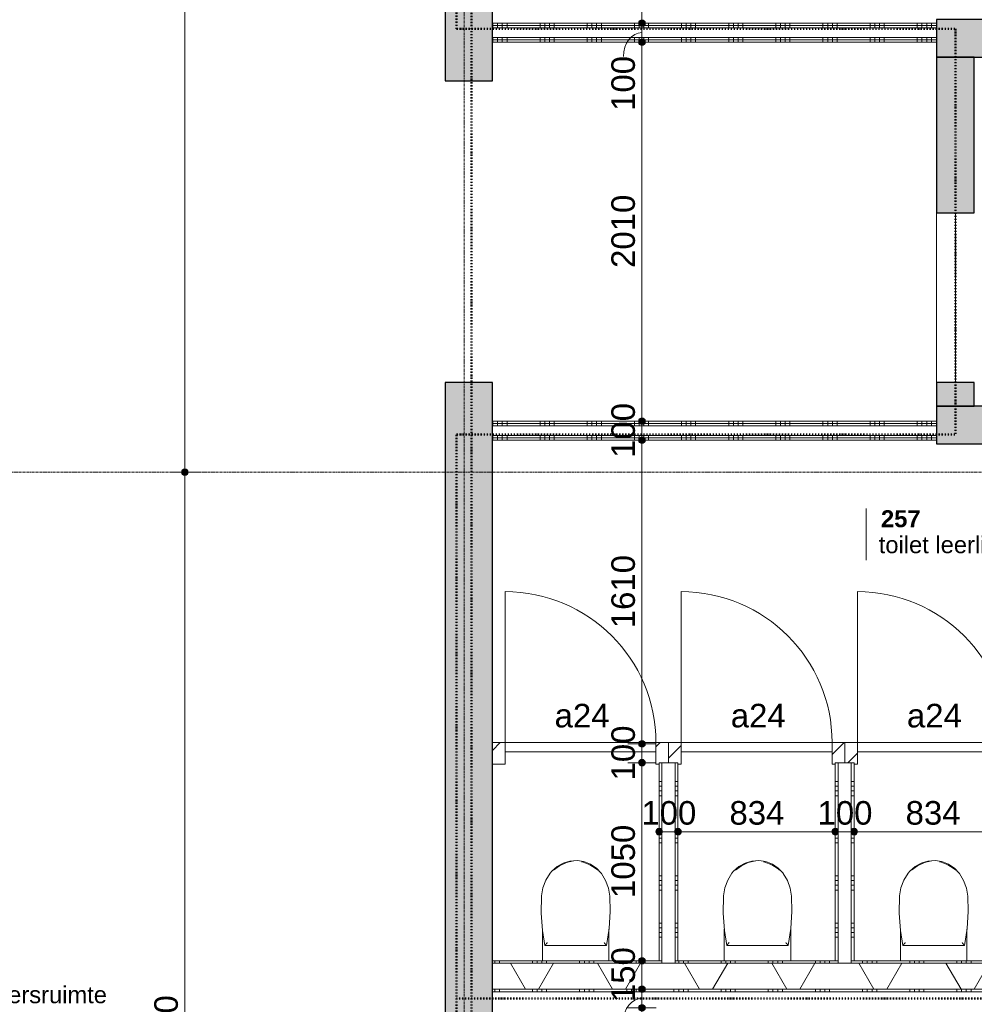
# Model space of a CAD drawing. Header units: millimetres. Extents: x 23523 to 72739, y 19604 to 59318.
# Tile 6 of 44: x 40871 to 45933, y 29579 to 34799. Entities that reach past the tile are written whole.
import ezdxf

# ---------------------------------------------------------------- set-up
doc = ezdxf.new("R2010")
doc.units = ezdxf.units.MM
doc.linetypes.add('Dash dot', pattern=[15.875, 6.35, -4.7625, 0, -4.7625])
doc.linetypes.add('stramien', pattern=[22.225, 12.7, -3.175, 3.175, -3.175])
doc.layers.add('00_Algemeen', color=7, linetype='Continuous', lineweight=9, true_color=0x00a600)
for name, color, linetype, lineweight in [('00_Algemeen-50', 7, 'Continuous', 9), ('22_Metselwerk', 7, 'Continuous', 18), ('30_Kozijnen-ramen-deuren', 7, 'Continuous', 9), ('42_Dekvloeren en vloersystemen', 7, 'Continuous', 9)]:
    doc.layers.add(name, color=color, linetype=linetype, lineweight=lineweight)
doc.styles.add('Arial', font='arial.ttf', dxfattribs={"height": 125})
doc.styles.add('Arial_5', font='arial.ttf', dxfattribs={"height": 90})
doc.styles.add('Arial_B_1', font='arialbd.ttf', dxfattribs={"height": 90})
doc.dimstyles.new('00_AEE_maatvoering_2_5mm', dxfattribs={"dimscale": 304.8, "dimtxt": 127.532425, "dimasz": 0.459318, "dimexe": 0.246063, "dimexo": 0.0625, "dimgap": 0, "dimtad": 1, "dimdec": 0, "dimzin": 0, "dimdsep": 46, "dimtxsty": 'Arial', "dimblk1": 'DOTSMALL', "dimblk2": 'DOTSMALL', "dimsah": 1, "dimcen": 0.09, "dimdle": 0.246063, "dimazin": 0, "dimtfac": 1, "dimtdec": 4, "dimtix": 1, "dimtmove": 0, "dimatfit": 3, "dimfxl": 0.246063, "dimfxlon": 1, "dimtvp": 1, "dimtolj": 1, "dimtzin": 0, "dimarcsym": 2})
doc.dimstyles.new('00_AEE_maatvoering_2_5mm_1', dxfattribs={"dimscale": 304.8, "dimtxt": 127.532425, "dimasz": 0.459318, "dimexe": 0.246063, "dimexo": 0.0625, "dimgap": 0, "dimtad": 1, "dimdec": 0, "dimzin": 0, "dimdsep": 46, "dimtxsty": 'Arial', "dimblk1": 'DOTSMALL', "dimblk2": 'DOTSMALL', "dimsah": 1, "dimcen": 0.09, "dimdle": 0.246063, "dimazin": 0, "dimtfac": 1, "dimtdec": 4, "dimtix": 1, "dimtmove": 1, "dimatfit": 3, "dimfxl": 0.246063, "dimfxlon": 1, "dimtvp": 1, "dimtolj": 1, "dimtzin": 0, "dimarcsym": 2})
doc.dimstyles.new('00_AEE_maatvoering_2_5mm_2', dxfattribs={"dimscale": 304.8, "dimtxt": 127.532425, "dimasz": 0.459318, "dimexe": 0.246063, "dimexo": 0.0625, "dimgap": 0, "dimtad": 1, "dimdec": 0, "dimzin": 0, "dimdsep": 46, "dimtxsty": 'Arial', "dimblk1": 'DOTSMALL', "dimblk2": 'DOTSMALL', "dimsah": 1, "dimcen": 0.09, "dimdle": 0.246063, "dimazin": 0, "dimtfac": 1, "dimtdec": 4, "dimtix": 1, "dimtmove": 2, "dimatfit": 3, "dimfxl": 0.246063, "dimfxlon": 1, "dimtvp": 1, "dimtolj": 1, "dimtzin": 0, "dimarcsym": 2})
pattern_1 = [(270, (44455.04, 34780), (250, 9e-13), []), (270, (44430.04, 34780), (250, 9e-13), []), (270, (44405.04, 34780), (250, 9e-13), []), (270, (44380.04, 34780), (250, 9e-13), [])]
pattern_2 = [(270, (44455.04, 32670), (250, 9e-13), []), (270, (44430.04, 32670), (250, 9e-13), []), (270, (44405.04, 32670), (250, 9e-13), []), (270, (44380.04, 32670), (250, 9e-13), [])]
pattern_3 = [(180, (44361.54, 30435), (9e-13, -250), []), (180, (44361.54, 30460), (9e-13, -250), []), (180, (44361.54, 30485), (9e-13, -250), []), (180, (44361.54, 30510), (9e-13, -250), [])]
pattern_4 = [(180, (45295.54, 30435), (9e-13, -250), []), (180, (45295.54, 30460), (9e-13, -250), []), (180, (45295.54, 30485), (9e-13, -250), []), (180, (45295.54, 30510), (9e-13, -250), [])]

# ---------------------------------------------------------------- blocks, each defined once
blk = doc.blocks.new('Direct Shape - Basic Wall_NLRS_22_WA_beton prefab 200_gen_AT_814328-1202275-02 tweede verdieping - B')
at = {"layer": '22_Metselwerk', "lineweight": 9}
blk.add_hatch(color=256, dxfattribs=at).paths.add_polyline_path([(0, -100), (2820, -100), (2820, 100), (0, 100)])
at = {"layer": '22_Metselwerk', "lineweight": 30}
for p, q in [((2820, 100), (0, 100)), ((0, 100), (0, -100)), ((2820, -100), (2820, 100)), ((0, -100), (2820, -100))]:
    blk.add_line(p, q, dxfattribs=at)
blk = doc.blocks.new('Direct Shape - Basic Wall_NLRS_22_WA_beton prefab 200_gen_AT_814330-1202277-02 tweede verdieping - B')
at = {"layer": '22_Metselwerk', "lineweight": 9}
h = blk.add_hatch(color=256, dxfattribs=at)
h.paths.add_polyline_path([(1850, 100), (1725, 100), (1725, -100), (1850, -100), (1850, 51.8)])
h.paths.add_polyline_path([(825, 100), (0, 100), (0, -100), (825, -100)])
at = {"layer": '22_Metselwerk', "lineweight": 30}
for p, q in [((825, 100), (0, 100)), ((0, 100), (0, -100)), ((825, -100), (825, 100)), ((1725, 100), (1725, -100)), ((1850, 100), (1725, 100)), ((1850, -100), (1850, 100)), ((0, -100), (825, -100)), ((1725, -100), (1850, -100))]:
    blk.add_line(p, q, dxfattribs=at)
blk = doc.blocks.new('Direct Shape - Basic Wall_NLRS_22_WA_beton prefab 200_gen_AT_814324-1202279-02 tweede verdieping - B')
at = {"layer": '22_Metselwerk', "lineweight": 9}
blk.add_hatch(color=256, dxfattribs=at).paths.add_polyline_path([(0, -100), (3020, -100), (3020, 100), (0, 100)])
at = {"layer": '22_Metselwerk', "lineweight": 30}
for p, q in [((3020, 100), (0, 100)), ((0, 100), (0, -100)), ((3020, -100), (3020, 100)), ((0, -100), (3020, -100))]:
    blk.add_line(p, q, dxfattribs=at)
blk = doc.blocks.new('Direct Shape - Basic Wall_NLRS_22_WA_beton prefab 250_gen_AT_800438-1202344-02 tweede verdieping - B')
at = {"layer": '22_Metselwerk', "lineweight": 9}
h = blk.add_hatch(color=256, dxfattribs=at)
h.paths.add_polyline_path([(10600, 125), (4825, 125), (4825, -125), (10600, -125)])
h.paths.add_polyline_path([(3225, -125), (3225, 125), (0, 125), (0, -125), (2546.2, -125)])
at = {"layer": '22_Metselwerk', "lineweight": 30}
for p, q in [((3225, 125), (0, 125)), ((3225, -125), (3225, 125)), ((4825, 125), (4825, -125)), ((10600, 125), (4825, 125)), ((0, -125), (3225, -125)), ((4825, -125), (10600, -125))]:
    blk.add_line(p, q, dxfattribs=at)
blk = doc.blocks.new('2410-10368 v1 - IFC-model constructie _zonder onderbouw_ _MM21228__ifc-1-02 tweede verdieping - B')
at = {"layer": '22_Metselwerk', "lineweight": 9}
blk.add_line((51205, 33775), (51205, 32875), dxfattribs=at)
at = {"layer": '22_Metselwerk', "lineweight": 9, "rotation": 270}
for name, p in [('Direct Shape - Basic Wall_NLRS_22_WA_beton prefab 250_gen_AT_800438-1202344-02 tweede verdieping - B', (48625, 37700)), ('Direct Shape - Basic Wall_NLRS_22_WA_beton prefab 200_gen_AT_814330-1202277-02 tweede verdieping - B', (51205, 34600))]:
    blk.add_blockref(name, p, dxfattribs=at)
at = {"layer": '22_Metselwerk', "lineweight": 9}
for name, p in [('Direct Shape - Basic Wall_NLRS_22_WA_beton prefab 200_gen_AT_814324-1202279-02 tweede verdieping - B', (51105, 34700)), ('Direct Shape - Basic Wall_NLRS_22_WA_beton prefab 200_gen_AT_814328-1202275-02 tweede verdieping - B', (51105, 32650))]:
    blk.add_blockref(name, p, dxfattribs=at)
blk = doc.blocks.new('32_AEE_VO_FIX_Binnendeuren - D_800x2300_Toiletdeur vast meranti-8012179-02 tweede verdieping - B')
at = {"layer": '30_Kozijnen-ramen-deuren', "true_color": 0xc0c0c0}
h = blk.add_hatch(dxfattribs=at)
h.set_pattern_fill('FP_114', color=9, style=0, pattern_type=2)
h.set_pattern_definition([(45, (-49217, -30910), (-106.066, 106.066), [])])
h.paths.add_polyline_path([(-400, -57), (-400, 57), (-467, 57), (-467, -57)])
h.paths.add_polyline_path([(400, -57), (417, -57), (417, -50), (467, -50), (467, 57), (400, 57), (400, -50)])
at = {"layer": '30_Kozijnen-ramen-deuren'}
for p, q in [((-400, 57), (-467, 57)), ((400, 57), (-400, 57)), ((-400, 57), (-400, 7)), ((-400, -57), (-400, 57)), ((400, 7), (400, 57)), ((400, 57), (400, -57)), ((467, 57), (400, 57)), ((467, -50), (467, 57)), ((-400, 7), (400, 7)), ((-467, -57), (-400, -57)), ((400, -57), (417, -57))]:
    blk.add_line(p, q, dxfattribs=at)
blk = doc.blocks.new('32_AEE_VO_FIX_Binnendeuren - D_800x2300_Toiletdeur vast meranti-V51-02 tweede verdieping - B')
at = {"layer": '30_Kozijnen-ramen-deuren', "true_color": 0xc0c0c0}
h = blk.add_hatch(dxfattribs=at)
h.set_pattern_fill('FP_115', color=9, style=0, pattern_type=2)
h.set_pattern_definition([(45, (-50151, -30910), (-106.066, 106.066), [])])
h.paths.add_polyline_path([(-400, -57), (-400, 57), (-467, 57), (-467, -50), (-417, -50), (-417, -57)])
h.paths.add_polyline_path([(400, -57), (417, -57), (417, -50), (467, -50), (467, 57), (400, 57), (400, -50)])
at = {"layer": '30_Kozijnen-ramen-deuren'}
for p, q in [((-400, 57), (-467, 57)), ((-467, 57), (-467, -50)), ((400, 57), (-400, 57)), ((-400, 57), (-400, 7)), ((-400, -57), (-400, 57)), ((400, 7), (400, 57)), ((400, 57), (400, -57)), ((467, 57), (400, 57)), ((467, -50), (467, 57)), ((-400, 7), (400, 7)), ((-417, -57), (-400, -57)), ((400, -57), (417, -57))]:
    blk.add_line(p, q, dxfattribs=at)
blk = doc.blocks.new('32_AEE_VO_FIX_Binnendeuren - D_800x2300_Toiletdeur vast meranti-V52-02 tweede verdieping - B')
at = {"layer": '30_Kozijnen-ramen-deuren', "true_color": 0xc0c0c0}
h = blk.add_hatch(dxfattribs=at)
h.set_pattern_fill('FP_116', color=9, style=0, pattern_type=2)
h.set_pattern_definition([(45, (-51085, -30910), (-106.066, 106.066), [])])
h.paths.add_polyline_path([(-400, -57), (-400, 57), (-467, 57), (-467, -50), (-417, -50), (-417, -57)])
h.paths.add_polyline_path([(400, -57), (417, -57), (417, -50), (467, -50), (467, 57), (400, 57), (400, -50)])
at = {"layer": '30_Kozijnen-ramen-deuren'}
for p, q in [((-400, 57), (-467, 57)), ((-467, 57), (-467, -50)), ((400, 57), (-400, 57)), ((-400, 57), (-400, 7)), ((-400, -57), (-400, 57)), ((400, 7), (400, 57)), ((400, 57), (400, -57)), ((467, 57), (400, 57)), ((467, -50), (467, 57)), ((-400, 7), (400, 7)), ((-417, -57), (-400, -57)), ((400, -57), (417, -57))]:
    blk.add_line(p, q, dxfattribs=at)
blk = doc.blocks.new('1876_3 _AEE_toilet - 2195_AEE_toilet-V85-02 tweede verdieping - B')
at = {"layer": '30_Kozijnen-ramen-deuren'}
for p, q in [((-147.4, 444.5), (-147, 445.2)), ((145.1, 448), (147, 445.2)), ((147, 445.2), (147.3, 444.6)), ((-176.5, 167.5), (-176.5, 0)), ((176.5, 0), (176.5, 167.5)), ((-163.1, 81.3), (163.1, 81.3))]:
    blk.add_line(p, q, dxfattribs=at)
at = {"layer": '30_Kozijnen-ramen-deuren', "flags": 128}
for points in [[(135.6, 463.9), (109.9, 491.1), (78.9, 512), (44.1, 525.7), (7.1, 531.3), (-30.2, 528.8), (-66.1, 518.1), (-98.7, 499.9), (-126.6, 474.9), (-135.6, 463.9)], [(-117.2, 480.7), (-85.3, 504.1), (-49.3, 520.5), (-10.7, 529.1), (-9.7, 529.2)], [(31.5, 524.9), (39, 523.6), (75.9, 509.3), (109, 487.7), (117.2, 480.7)], [(-135.6, 463.9), (-158.2, 427.2), (-173.3, 386.9), (-180.5, 344.5), (-180.6, 342.9)], [(180.6, 342.9), (173.7, 385.4), (158.9, 425.8), (136.6, 462.6), (135.6, 463.9)], [(-180.6, 342.9), (-182.3, 252), (-175.8, 161.3), (-163.1, 81.3)], [(163.1, 81.3), (176.9, 171.1), (182.5, 261.8), (180.6, 342.9)]]:
    blk.add_lwpolyline(points, dxfattribs=at)
at = {"layer": '30_Kozijnen-ramen-deuren'}
for points, knots in [([(-150.7, 96.3), (-151.5, 95.3), (-152.8, 93.8), (-154.4, 91.9), (-155.6, 90.4), (-156.5, 89.3), (-157.3, 88.3), (-157.8, 87.7), (-158.4, 87), (-158.9, 86.4), (-159.4, 85.8), (-159.9, 85.1), (-160.5, 84.4), (-161.1, 83.7), (-161.4, 83.3), (-161.8, 82.8), (-162.2, 82.4), (-162.6, 81.9), (-162.9, 81.4), (-163.1, 81.3), (-163.1, 81.3)], [0, 0, 0, 0, 0.142857, 0.214286, 0.285714, 0.357143, 0.392857, 0.428571, 0.464286, 0.5, 0.535714, 0.571429, 0.625, 0.678571, 0.705357, 0.732143, 0.785714, 0.839286, 0.892857, 1, 1, 1, 1]), ([(150.7, 96.3), (151.9, 94.8), (153.5, 92.9), (155.3, 90.8), (156.1, 89.7), (157, 88.7), (157.7, 87.8), (158.4, 87), (158.9, 86.4), (159.4, 85.8), (159.9, 85.2), (160.3, 84.6), (160.8, 84.1), (161.2, 83.6), (161.5, 83.2), (161.9, 82.7), (162.3, 82.3), (162.9, 81.6), (163, 81.3), (163.1, 81.3)], [-1, -1, -1, -1, -0.785714, -0.732143, -0.678571, -0.625, -0.571429, -0.535714, -0.5, -0.464286, -0.428571, -0.392857, -0.357143, -0.321429, -0.285714, -0.25, -0.214286, -0.142857, 0, 0, 0, 0])]:
    blk.add_open_spline(points, degree=3, knots=knots, dxfattribs=at)
blk = doc.blocks.new('30_AEE_VO_draairichting - 30_AEE_VO_draairichting-8194278-02 tweede verdieping - B')
at = {"layer": '30_Kozijnen-ramen-deuren'}
blk.add_line((-400, 800), (-400, 0), dxfattribs=at)
blk.add_arc((-400, 0), 800, 360, 90, dxfattribs=at)
blk = doc.blocks.new('00_AEE_tag_ruimte_klein - Naam _ nummer-752176-02 tweede verdieping - B')
at = {"layer": '00_Algemeen', "color": 7}
for p, q in [((-8.06, 7.17), (-8.06, 4.25)), ((-8.06, 4.47), (-8.06, 1.72))]:
    blk.add_line(p, q, dxfattribs=at)
blk = doc.blocks.new('DIMBLOCK39-02 tweede verdieping - B')
at = {"layer": '00_Algemeen-50', "transparency": 16777216}
h = blk.add_hatch(color=256, dxfattribs=at)
edge = h.paths.add_edge_path()
edge.add_arc((44261.5, 30494.3), 17.5, 0, 360)
h = blk.add_hatch(color=256, dxfattribs=at)
edge = h.paths.add_edge_path()
edge.add_arc((44361.5, 30494.3), 17.5, 0, 360)
for p, q in [((44261.5, 30494.3), (44261.5, 30569.3)), ((44361.5, 30494.3), (44361.5, 30569.3)), ((44261.5, 30494.3), (44361.5, 30494.3)), ((44261.5, 30494.3), (44261.5, 30419.3)), ((44361.5, 30494.3), (44361.5, 30419.3))]:
    blk.add_line(p, q, dxfattribs=at)
for centre in [(44261.5, 30494.3), (44361.5, 30494.3)]:
    blk.add_circle(centre, 17.5, dxfattribs=at)
at = {"layer": '00_Algemeen-50', "color": 0, "transparency": 16777216, "insert": (44167.3, 30656.6), "char_height": 125, "width": 346.103, "attachment_point": 1, "line_spacing_factor": 0.941778, "style": 'Arial'}
blk.add_mtext('100', dxfattribs=at)
blk = doc.blocks.new('_DotSmall')
at = {"color": 0, "linetype": 'ByBlock', "const_width": 0.5}
blk.add_lwpolyline([(-0.0625, 0, 1), (0.0625, 0, 1)], format="xyb", close=True, dxfattribs=at)
blk = doc.blocks.new('DIMBLOCK40-02 tweede verdieping - B')
at = {"layer": '00_Algemeen-50', "transparency": 16777216}
h = blk.add_hatch(color=256, dxfattribs=at)
edge = h.paths.add_edge_path()
edge.add_arc((44361.5, 30494.3), 17.5, 0, 360)
h = blk.add_hatch(color=256, dxfattribs=at)
edge = h.paths.add_edge_path()
edge.add_arc((45195.5, 30494.3), 17.5, 0, 360)
for p, q in [((44361.5, 30494.3), (44361.5, 30569.3)), ((45195.5, 30494.3), (45195.5, 30569.3)), ((44361.5, 30494.3), (45195.5, 30494.3)), ((44361.5, 30494.3), (44361.5, 30419.3)), ((45195.5, 30494.3), (45195.5, 30419.3))]:
    blk.add_line(p, q, dxfattribs=at)
for centre in [(44361.5, 30494.3), (45195.5, 30494.3)]:
    blk.add_circle(centre, 17.5, dxfattribs=at)
at = {"layer": '00_Algemeen-50', "color": 0, "transparency": 16777216, "insert": (44634.3, 30656.6), "char_height": 125, "width": 346.103, "attachment_point": 1, "line_spacing_factor": 0.941778, "style": 'Arial'}
blk.add_mtext('834', dxfattribs=at)
blk = doc.blocks.new('DIMBLOCK41-02 tweede verdieping - B')
at = {"layer": '00_Algemeen-50', "transparency": 16777216}
h = blk.add_hatch(color=256, dxfattribs=at)
edge = h.paths.add_edge_path()
edge.add_arc((45195.5, 30494.3), 17.5, 0, 360)
h = blk.add_hatch(color=256, dxfattribs=at)
edge = h.paths.add_edge_path()
edge.add_arc((45295.5, 30494.3), 17.5, 0, 360)
for p, q in [((45195.5, 30494.3), (45195.5, 30569.3)), ((45295.5, 30494.3), (45295.5, 30569.3)), ((45195.5, 30494.3), (45295.5, 30494.3)), ((45195.5, 30494.3), (45195.5, 30419.3)), ((45295.5, 30494.3), (45295.5, 30419.3))]:
    blk.add_line(p, q, dxfattribs=at)
for centre in [(45195.5, 30494.3), (45295.5, 30494.3)]:
    blk.add_circle(centre, 17.5, dxfattribs=at)
at = {"layer": '00_Algemeen-50', "color": 0, "transparency": 16777216, "insert": (45101.3, 30656.6), "char_height": 125, "width": 346.103, "attachment_point": 1, "line_spacing_factor": 0.941778, "style": 'Arial'}
blk.add_mtext('100', dxfattribs=at)
blk = doc.blocks.new('DIMBLOCK42-02 tweede verdieping - B')
at = {"layer": '00_Algemeen-50', "transparency": 16777216}
h = blk.add_hatch(color=256, dxfattribs=at)
edge = h.paths.add_edge_path()
edge.add_arc((45295.5, 30494.3), 17.5, 0, 360)
h = blk.add_hatch(color=256, dxfattribs=at)
edge = h.paths.add_edge_path()
edge.add_arc((46129.5, 30494.3), 17.5, 0, 360)
for p, q in [((45295.5, 30494.3), (45295.5, 30569.3)), ((46129.5, 30494.3), (46129.5, 30569.3)), ((45295.5, 30494.3), (46129.5, 30494.3)), ((45295.5, 30494.3), (45295.5, 30419.3)), ((46129.5, 30494.3), (46129.5, 30419.3))]:
    blk.add_line(p, q, dxfattribs=at)
for centre in [(45295.5, 30494.3), (46129.5, 30494.3)]:
    blk.add_circle(centre, 17.5, dxfattribs=at)
at = {"layer": '00_Algemeen-50', "color": 0, "transparency": 16777216, "insert": (45568.3, 30656.6), "char_height": 125, "width": 346.103, "attachment_point": 1, "line_spacing_factor": 0.941778, "style": 'Arial'}
blk.add_mtext('834', dxfattribs=at)
blk = doc.blocks.new('DIMBLOCK164-02 tweede verdieping - B')
at = {"layer": '00_Algemeen-50', "transparency": 16777216}
h = blk.add_hatch(color=256, dxfattribs=at)
edge = h.paths.add_edge_path()
edge.add_arc((44170.5, 36400), 17.5, 0, 360)
h = blk.add_hatch(color=256, dxfattribs=at)
edge = h.paths.add_edge_path()
edge.add_arc((44170.5, 34780), 17.5, 0, 360)
for p, q in [((44170.5, 36400), (44095.5, 36400)), ((44170.5, 36400), (44170.5, 34780)), ((44170.5, 36400), (44245.5, 36400)), ((44170.5, 34780), (44095.5, 34780)), ((44170.5, 34780), (44245.5, 34780))]:
    blk.add_line(p, q, dxfattribs=at)
for centre in [(44170.5, 36400), (44170.5, 34780)]:
    blk.add_circle(centre, 17.5, dxfattribs=at)
at = {"layer": '00_Algemeen-50', "color": 0, "transparency": 16777216, "insert": (44008.2, 35397.7), "char_height": 125, "width": 461.471, "attachment_point": 1, "rotation": 90, "line_spacing_factor": 0.941778, "style": 'Arial'}
blk.add_mtext('1620', dxfattribs=at)
blk = doc.blocks.new('DIMBLOCK165-02 tweede verdieping - B')
at = {"layer": '00_Algemeen-50', "transparency": 16777216}
h = blk.add_hatch(color=256, dxfattribs=at)
edge = h.paths.add_edge_path()
edge.add_arc((44170.5, 34780), 17.5, 0, 360)
h = blk.add_hatch(color=256, dxfattribs=at)
edge = h.paths.add_edge_path()
edge.add_arc((44170.5, 34680), 17.5, 0, 360)
for p, q in [((44170.5, 34780), (44095.5, 34780)), ((44170.5, 34780), (44170.5, 34680)), ((44170.5, 34780), (44245.5, 34780)), ((44170.5, 34680), (44095.5, 34680)), ((44170.5, 34680), (44245.5, 34680))]:
    blk.add_line(p, q, dxfattribs=at)
for centre in [(44170.5, 34780), (44170.5, 34680)]:
    blk.add_circle(centre, 17.5, dxfattribs=at)
blk.add_ellipse((44170.5, 34603.7), major_axis=(0, 126.3), ratio=0.776756, start_param=0, end_param=1.570796, dxfattribs=at)
at = {"layer": '00_Algemeen-50', "color": 0, "transparency": 16777216, "insert": (44008.2, 34315.3), "char_height": 125, "width": 346.103, "attachment_point": 1, "rotation": 90, "line_spacing_factor": 0.941778, "style": 'Arial'}
blk.add_mtext('100', dxfattribs=at)
blk = doc.blocks.new('DIMBLOCK166-02 tweede verdieping - B')
at = {"layer": '00_Algemeen-50', "transparency": 16777216}
h = blk.add_hatch(color=256, dxfattribs=at)
edge = h.paths.add_edge_path()
edge.add_arc((44170.5, 34680), 17.5, 0, 360)
h = blk.add_hatch(color=256, dxfattribs=at)
edge = h.paths.add_edge_path()
edge.add_arc((44170.5, 32670), 17.5, 0, 360)
for p, q in [((44170.5, 34680), (44095.5, 34680)), ((44170.5, 34680), (44170.5, 32670)), ((44170.5, 34680), (44245.5, 34680)), ((44170.5, 32670), (44095.5, 32670)), ((44170.5, 32670), (44245.5, 32670))]:
    blk.add_line(p, q, dxfattribs=at)
for centre in [(44170.5, 34680), (44170.5, 32670)]:
    blk.add_circle(centre, 17.5, dxfattribs=at)
at = {"layer": '00_Algemeen-50', "color": 0, "transparency": 16777216, "insert": (44008.2, 33482.7), "char_height": 125, "width": 461.471, "attachment_point": 1, "rotation": 90, "line_spacing_factor": 0.941778, "style": 'Arial'}
blk.add_mtext('2010', dxfattribs=at)
blk = doc.blocks.new('DIMBLOCK167-02 tweede verdieping - B')
at = {"layer": '00_Algemeen-50', "transparency": 16777216}
h = blk.add_hatch(color=256, dxfattribs=at)
edge = h.paths.add_edge_path()
edge.add_arc((44170.5, 32670), 17.5, 0, 360)
h = blk.add_hatch(color=256, dxfattribs=at)
edge = h.paths.add_edge_path()
edge.add_arc((44170.5, 32570), 17.5, 0, 360)
for p, q in [((44170.5, 32670), (44095.5, 32670)), ((44170.5, 32670), (44170.5, 32570)), ((44170.5, 32670), (44245.5, 32670)), ((44170.5, 32570), (44095.5, 32570)), ((44170.5, 32570), (44245.5, 32570))]:
    blk.add_line(p, q, dxfattribs=at)
for centre in [(44170.5, 32670), (44170.5, 32570)]:
    blk.add_circle(centre, 17.5, dxfattribs=at)
at = {"layer": '00_Algemeen-50', "color": 0, "transparency": 16777216, "insert": (44008.2, 32475.8), "char_height": 125, "width": 346.103, "attachment_point": 1, "rotation": 90, "line_spacing_factor": 0.941778, "style": 'Arial'}
blk.add_mtext('100', dxfattribs=at)
blk = doc.blocks.new('DIMBLOCK168-02 tweede verdieping - B')
at = {"layer": '00_Algemeen-50', "transparency": 16777216}
h = blk.add_hatch(color=256, dxfattribs=at)
edge = h.paths.add_edge_path()
edge.add_arc((44170.5, 32570), 17.5, 0, 360)
h = blk.add_hatch(color=256, dxfattribs=at)
edge = h.paths.add_edge_path()
edge.add_arc((44170.5, 30960), 17.5, 0, 360)
for p, q in [((44170.5, 32570), (44095.5, 32570)), ((44170.5, 32570), (44170.5, 30960)), ((44170.5, 32570), (44245.5, 32570)), ((44170.5, 30960), (44095.5, 30960)), ((44170.5, 30960), (44245.5, 30960))]:
    blk.add_line(p, q, dxfattribs=at)
for centre in [(44170.5, 32570), (44170.5, 30960)]:
    blk.add_circle(centre, 17.5, dxfattribs=at)
at = {"layer": '00_Algemeen-50', "color": 0, "transparency": 16777216, "insert": (44008.2, 31572.7), "char_height": 125, "width": 461.471, "attachment_point": 1, "rotation": 90, "line_spacing_factor": 0.941778, "style": 'Arial'}
blk.add_mtext('1610', dxfattribs=at)
blk = doc.blocks.new('DIMBLOCK169-02 tweede verdieping - B')
at = {"layer": '00_Algemeen-50', "transparency": 16777216}
h = blk.add_hatch(color=256, dxfattribs=at)
edge = h.paths.add_edge_path()
edge.add_arc((44170.5, 30960), 17.5, 0, 360)
h = blk.add_hatch(color=256, dxfattribs=at)
edge = h.paths.add_edge_path()
edge.add_arc((44170.5, 30860), 17.5, 0, 360)
for p, q in [((44170.5, 30960), (44095.5, 30960)), ((44170.5, 30960), (44170.5, 30860)), ((44170.5, 30960), (44245.5, 30960)), ((44170.5, 30860), (44095.5, 30860)), ((44170.5, 30860), (44245.5, 30860))]:
    blk.add_line(p, q, dxfattribs=at)
for centre in [(44170.5, 30960), (44170.5, 30860)]:
    blk.add_circle(centre, 17.5, dxfattribs=at)
at = {"layer": '00_Algemeen-50', "color": 0, "transparency": 16777216, "insert": (44008.2, 30765.8), "char_height": 125, "width": 346.103, "attachment_point": 1, "rotation": 90, "line_spacing_factor": 0.941778, "style": 'Arial'}
blk.add_mtext('100', dxfattribs=at)
blk = doc.blocks.new('DIMBLOCK170-02 tweede verdieping - B')
at = {"layer": '00_Algemeen-50', "transparency": 16777216}
h = blk.add_hatch(color=256, dxfattribs=at)
edge = h.paths.add_edge_path()
edge.add_arc((44170.5, 30860), 17.5, 0, 360)
h = blk.add_hatch(color=256, dxfattribs=at)
edge = h.paths.add_edge_path()
edge.add_arc((44170.5, 29810), 17.5, 0, 360)
for p, q in [((44170.5, 30860), (44095.5, 30860)), ((44170.5, 30860), (44170.5, 29810)), ((44170.5, 30860), (44245.5, 30860)), ((44170.5, 29810), (44095.5, 29810)), ((44170.5, 29810), (44245.5, 29810))]:
    blk.add_line(p, q, dxfattribs=at)
for centre in [(44170.5, 30860), (44170.5, 29810)]:
    blk.add_circle(centre, 17.5, dxfattribs=at)
at = {"layer": '00_Algemeen-50', "color": 0, "transparency": 16777216, "insert": (44008.2, 30142.7), "char_height": 125, "width": 461.471, "attachment_point": 1, "rotation": 90, "line_spacing_factor": 0.941778, "style": 'Arial'}
blk.add_mtext('1050', dxfattribs=at)
blk = doc.blocks.new('DIMBLOCK171-02 tweede verdieping - B')
at = {"layer": '00_Algemeen-50', "transparency": 16777216}
h = blk.add_hatch(color=256, dxfattribs=at)
edge = h.paths.add_edge_path()
edge.add_arc((44170.5, 29810), 17.5, 0, 360)
h = blk.add_hatch(color=256, dxfattribs=at)
edge = h.paths.add_edge_path()
edge.add_arc((44170.5, 29660), 17.5, 0, 360)
for p, q in [((44170.5, 29810), (44095.5, 29810)), ((44170.5, 29810), (44170.5, 29660)), ((44170.5, 29810), (44245.5, 29810)), ((44170.5, 29660), (44095.5, 29660)), ((44170.5, 29660), (44245.5, 29660))]:
    blk.add_line(p, q, dxfattribs=at)
for centre in [(44170.5, 29810), (44170.5, 29660)]:
    blk.add_circle(centre, 17.5, dxfattribs=at)
at = {"layer": '00_Algemeen-50', "color": 0, "transparency": 16777216, "insert": (44008.2, 29590.8), "char_height": 125, "width": 346.103, "attachment_point": 1, "rotation": 90, "line_spacing_factor": 0.941778, "style": 'Arial'}
blk.add_mtext('150', dxfattribs=at)
blk = doc.blocks.new('DIMBLOCK172-02 tweede verdieping - B')
at = {"layer": '00_Algemeen-50', "transparency": 16777216}
h = blk.add_hatch(color=256, dxfattribs=at)
edge = h.paths.add_edge_path()
edge.add_arc((44170.5, 29660), 17.5, 0, 360)
h = blk.add_hatch(color=256, dxfattribs=at)
edge = h.paths.add_edge_path()
edge.add_arc((44170.5, 29560), 17.5, 0, 360)
for p, q in [((44170.5, 29660), (44095.5, 29660)), ((44170.5, 29660), (44170.5, 29485)), ((44170.5, 29660), (44245.5, 29660)), ((44170.5, 29560), (44095.5, 29560)), ((44170.5, 29560), (44245.5, 29560))]:
    blk.add_line(p, q, dxfattribs=at)
for centre in [(44170.5, 29660), (44170.5, 29560)]:
    blk.add_circle(centre, 17.5, dxfattribs=at)
blk.add_ellipse((44170.5, 29489.1), major_axis=(0, 120.9), ratio=0.81122, start_param=0, end_param=1.570796, dxfattribs=at)
at = {"layer": '00_Algemeen-50', "color": 0, "transparency": 16777216, "insert": (44008.2, 29200.6), "char_height": 125, "width": 346.103, "attachment_point": 1, "rotation": 90, "line_spacing_factor": 0.941778, "style": 'Arial'}
blk.add_mtext('100', dxfattribs=at)
blk = doc.blocks.new('DIMBLOCK195-02 tweede verdieping - B')
at = {"layer": '00_Algemeen-50', "transparency": 16777216}
h = blk.add_hatch(color=256, dxfattribs=at)
edge = h.paths.add_edge_path()
edge.add_arc((41747.2, 32400), 17.5, 0, 360)
h = blk.add_hatch(color=256, dxfattribs=at)
edge = h.paths.add_edge_path()
edge.add_arc((41747.2, 27000), 17.5, 0, 360)
for p, q in [((41747.2, 32400), (41672.2, 32400)), ((41747.2, 27000), (41747.2, 32400)), ((41747.2, 32400), (41822.2, 32400)), ((41747.2, 27000), (41672.2, 27000)), ((41747.2, 27000), (41822.2, 27000))]:
    blk.add_line(p, q, dxfattribs=at)
for centre in [(41747.2, 32400), (41747.2, 27000)]:
    blk.add_circle(centre, 17.5, dxfattribs=at)
at = {"layer": '00_Algemeen-50', "color": 0, "transparency": 16777216, "insert": (41584.9, 29239.1), "char_height": 125, "width": 461.471, "attachment_point": 1, "rotation": 90, "line_spacing_factor": 0.941778, "style": 'Arial'}
blk.add_mtext('5400', dxfattribs=at)
blk = doc.blocks.new('DIMBLOCK196-02 tweede verdieping - B')
at = {"layer": '00_Algemeen-50', "transparency": 16777216}
h = blk.add_hatch(color=256, dxfattribs=at)
edge = h.paths.add_edge_path()
edge.add_arc((41747.2, 37800), 17.5, 0, 360)
h = blk.add_hatch(color=256, dxfattribs=at)
edge = h.paths.add_edge_path()
edge.add_arc((41747.2, 32400), 17.5, 0, 360)
for p, q in [((41747.2, 37800), (41672.2, 37800)), ((41747.2, 32400), (41747.2, 37800)), ((41747.2, 37800), (41822.2, 37800)), ((41747.2, 32400), (41672.2, 32400)), ((41747.2, 32400), (41822.2, 32400))]:
    blk.add_line(p, q, dxfattribs=at)
for centre in [(41747.2, 37800), (41747.2, 32400)]:
    blk.add_circle(centre, 17.5, dxfattribs=at)
at = {"layer": '00_Algemeen-50', "color": 0, "transparency": 16777216, "insert": (41584.9, 35155.8), "char_height": 125, "width": 461.471, "attachment_point": 1, "rotation": 90, "line_spacing_factor": 0.941778, "style": 'Arial'}
blk.add_mtext('5400', dxfattribs=at)

msp = doc.modelspace()

# ---------------------------------------------------------------- hatches: boundary and pattern name
at = {"layer": '22_Metselwerk', "lineweight": 9}
h = msp.add_hatch(dxfattribs=at)
h.set_pattern_fill('FP_28', color=256, angle=-270, style=0, pattern_type=2)
h.set_pattern_definition(pattern_1)
h.paths.add_polyline_path([(45732.5, 34767.5), (45732.5, 34780), (43377.5, 34780), (43377.5, 34767.5), (44560.4, 34767.5)])
h = msp.add_hatch(dxfattribs=at)
h.set_pattern_fill('FP_28', color=256, angle=-270, style=0, pattern_type=2)
h.set_pattern_definition(pattern_1)
h.paths.add_polyline_path([(45732.5, 34755), (45732.5, 34767.5), (43377.5, 34767.5), (43377.5, 34755), (44560.4, 34755)])
h = msp.add_hatch(dxfattribs=at)
h.set_pattern_fill('FP_28', color=256, angle=-270, style=0, pattern_type=2)
h.set_pattern_definition(pattern_1)
h.paths.add_polyline_path([(45732.5, 34692.5), (45732.5, 34705), (43377.5, 34705), (43377.5, 34692.5), (44560.4, 34692.5)])
h = msp.add_hatch(dxfattribs=at)
h.set_pattern_fill('FP_28', color=256, angle=-270, style=0, pattern_type=2)
h.set_pattern_definition(pattern_1)
h.paths.add_polyline_path([(45732.5, 34680), (45732.5, 34692.5), (43377.5, 34692.5), (43377.5, 34680), (44560.4, 34680)])
h = msp.add_hatch(dxfattribs=at)
h.set_pattern_fill('FP_29', color=256, angle=-270, style=0, pattern_type=2)
h.set_pattern_definition(pattern_2)
h.paths.add_polyline_path([(45732.5, 32657.5), (45732.5, 32670), (43377.5, 32670), (43377.5, 32657.5), (44560.4, 32657.5)])
h = msp.add_hatch(dxfattribs=at)
h.set_pattern_fill('FP_29', color=256, angle=-270, style=0, pattern_type=2)
h.set_pattern_definition(pattern_2)
h.paths.add_polyline_path([(45732.5, 32645), (45732.5, 32657.5), (43377.5, 32657.5), (43377.5, 32645), (44560.4, 32645)])
h = msp.add_hatch(dxfattribs=at)
h.set_pattern_fill('FP_29', color=256, angle=-270, style=0, pattern_type=2)
h.set_pattern_definition(pattern_2)
h.paths.add_polyline_path([(45732.5, 32582.5), (45732.5, 32595), (43377.5, 32595), (43377.5, 32582.5), (44560.4, 32582.5)])
h = msp.add_hatch(dxfattribs=at)
h.set_pattern_fill('FP_29', color=256, angle=-270, style=0, pattern_type=2)
h.set_pattern_definition(pattern_2)
h.paths.add_polyline_path([(45732.5, 32570), (45732.5, 32582.5), (43377.5, 32582.5), (43377.5, 32570), (44560.4, 32570)])
h = msp.add_hatch(dxfattribs=at)
h.set_pattern_fill('FP_112', color=256, angle=-270, style=0, pattern_type=2)
h.set_pattern_definition(pattern_3)
h.paths.add_polyline_path([(44276.5, 29810), (44276.5, 30860), (44261.5, 30860), (44261.5, 29810)])
h = msp.add_hatch(dxfattribs=at)
h.set_pattern_fill('FP_112', color=256, angle=-270, style=0, pattern_type=2)
h.set_pattern_definition(pattern_3)
h.paths.add_polyline_path([(44361.5, 29810), (44361.5, 30860), (44346.5, 30860), (44346.5, 29810)])
h = msp.add_hatch(dxfattribs=at)
h.set_pattern_fill('FP_117', color=256, angle=-270, style=0, pattern_type=2)
h.set_pattern_definition(pattern_4)
h.paths.add_polyline_path([(45210.5, 29810), (45210.5, 30860), (45195.5, 30860), (45195.5, 29810)])
h = msp.add_hatch(dxfattribs=at)
h.set_pattern_fill('FP_117', color=256, angle=-270, style=0, pattern_type=2)
h.set_pattern_definition(pattern_4)
h.paths.add_polyline_path([(45280.5, 29810), (45295.5, 29810), (45295.5, 30860), (45280.5, 30860), (45280.5, 30004.6)])
h = msp.add_hatch(dxfattribs=at)
h.set_pattern_fill('FP_111', color=256, angle=90, style=0, pattern_type=2)
h.set_pattern_definition([(270, (45915.04, 29810), (250, -1e-12), []), (270, (45890.04, 29810), (250, -1e-12), []), (270, (45865.04, 29810), (250, -1e-12), []), (270, (45840.04, 29810), (250, -1e-12), [])])
h.paths.add_polyline_path([(43567.6, 29798), (44276.5, 29798), (44276.5, 29810), (43377.5, 29810), (43377.5, 29798)])
h.paths.add_polyline_path([(44560.4, 29798), (45210.5, 29798), (45210.5, 29810), (44346.5, 29810), (44346.5, 29798)])
h.paths.add_polyline_path([(45553.3, 29798), (46144.5, 29798), (46144.5, 29810), (45280.5, 29810), (45280.5, 29798), (45387.8, 29798)])
h.paths.add_polyline_path([(46214.5, 29798), (47128.5, 29798), (47128.5, 29810), (46214.5, 29810)])
h.paths.add_polyline_path([(47198.5, 29798), (48652.5, 29798), (48652.5, 29810), (47198.5, 29810)])
h = msp.add_hatch(dxfattribs=at)
h.set_pattern_fill('FP_11', color=256, angle=60, style=0, pattern_type=2)
h.set_pattern_definition([(60, (-5372.46, 0), (-346.4102, 200), []), (120, (-5372.46, 0), (-346.4102, -200), [])])
h.paths.add_polyline_path([(43377.5, 29660), (48652.5, 29660), (48652.5, 29798), (43377.5, 29798)])
h = msp.add_hatch(dxfattribs=at)
h.set_pattern_fill('FP_27', color=256, angle=-270, style=0, pattern_type=2)
h.set_pattern_definition([(270, (45915.04, 29660), (250, 9e-13), []), (270, (45890.04, 29660), (250, 9e-13), []), (270, (45865.04, 29660), (250, 9e-13), []), (270, (45840.04, 29660), (250, 9e-13), [])])
h.paths.add_polyline_path([(48201, 29645), (48652.5, 29645), (48652.5, 29660), (43377.5, 29660), (43377.5, 29645), (47870.1, 29645)])

# ---------------------------------------------------------------- linework, layer by layer
at = {"layer": '00_Algemeen', "color": 150, "linetype": 'stramien', "true_color": 0x0080ff}
for p, q in [((43227.5, 20667.9), (43227.5, 59018.3)), ((72439, 32400), (23823.4, 32400))]:
    msp.add_line(p, q, dxfattribs=at)
at = {"layer": '00_Algemeen', "color": 5, "linetype": 'Dash dot', "lineweight": 50, "true_color": 0x0000ff}
msp.add_line((43267.5, 37885.8), (43267.5, 26910), dxfattribs=at)
at = {"layer": '00_Algemeen', "color": 96, "linetype": 'Dash dot', "lineweight": 50, "true_color": 0x008000}
for p, q in [((43187.5, 34750), (43187.5, 37825)), ((43187.5, 34750), (45832.5, 34750)), ((45832.5, 34750), (45832.5, 32600)), ((43187.5, 32600), (45832.5, 32600)), ((43187.5, 27000), (43187.5, 32600)), ((48702.5, 29610), (43187.5, 29610))]:
    msp.add_line(p, q, dxfattribs=at)
at = {"layer": '22_Metselwerk', "lineweight": 9}
for p, q in [((45732.5, 34780), (43377.5, 34780)), ((43377.5, 34780), (43377.5, 34755)), ((45732.5, 34767.5), (43377.5, 34767.5)), ((45732.5, 34755), (45732.5, 34780)), ((43377.5, 34705), (43377.5, 34680)), ((45732.5, 34692.5), (43377.5, 34692.5)), ((43377.5, 34680), (45732.5, 34680)), ((45732.5, 34680), (45732.5, 34705)), ((45732.5, 32670), (43377.5, 32670)), ((43377.5, 32670), (43377.5, 32645)), ((45732.5, 32657.5), (43377.5, 32657.5)), ((45732.5, 32645), (45732.5, 32670)), ((43377.5, 32595), (43377.5, 32570)), ((45732.5, 32582.5), (43377.5, 32582.5)), ((43377.5, 32570), (45732.5, 32570)), ((45732.5, 32570), (45732.5, 32595)), ((44276.5, 30860), (44261.5, 30860)), ((44261.5, 30860), (44261.5, 29810)), ((44361.5, 30860), (44346.5, 30860)), ((44361.5, 29810), (44361.5, 30860)), ((45210.5, 30860), (45195.5, 30860)), ((45195.5, 30860), (45195.5, 29810)), ((45295.5, 30860), (45280.5, 30860)), ((45295.5, 29810), (45295.5, 30860)), ((44276.5, 29810), (43377.5, 29810)), ((43377.5, 29810), (43377.5, 29798)), ((45210.5, 29810), (44346.5, 29810)), ((46144.5, 29810), (45280.5, 29810)), ((44346.5, 29798), (44276.5, 29798)), ((45280.5, 29798), (45210.5, 29798)), ((43377.5, 29660), (43377.5, 29645))]:
    msp.add_line(p, q, dxfattribs=at)
at = {"layer": '22_Metselwerk'}
for p, q in [((43377.5, 34755), (43377.5, 34705)), ((45732.5, 34755), (43377.5, 34755)), ((45732.5, 34705), (45732.5, 34755)), ((45732.5, 34705), (43377.5, 34705)), ((43377.5, 32645), (43377.5, 32595)), ((45732.5, 32645), (43377.5, 32645)), ((45732.5, 32595), (45732.5, 32645)), ((45732.5, 32595), (43377.5, 32595)), ((44346.5, 30860), (44276.5, 30860)), ((44276.5, 30860), (44276.5, 29798)), ((44346.5, 30860), (44346.5, 29798)), ((45280.5, 30860), (45210.5, 30860)), ((45210.5, 30860), (45210.5, 29798)), ((45280.5, 30860), (45280.5, 29798)), ((43377.5, 29798), (43377.5, 29660)), ((44276.5, 29798), (43377.5, 29798)), ((45210.5, 29798), (44346.5, 29798)), ((46144.5, 29798), (45280.5, 29798)), ((43377.5, 29660), (48652.5, 29660)), ((43377.5, 29645), (43377.5, 29575)), ((48677.5, 29645), (43377.5, 29645))]:
    msp.add_line(p, q, dxfattribs=at)
at = {"layer": '42_Dekvloeren en vloersystemen'}
msp.add_line((45732.5, 32875), (45732.5, 33775), dxfattribs=at)

# ---------------------------------------------------------------- block references
at = {"lineweight": 5}
msp.add_blockref('2410-10368 v1 - IFC-model constructie _zonder onderbouw_ _MM21228__ifc-1-02 tweede verdieping - B', (-5372.5, 0), dxfattribs=at)
at = {"layer": '00_Algemeen', "color": 7, "xscale": 49.99999999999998, "yscale": 49.99999999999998, "zscale": 49.99999999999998}
msp.add_blockref('00_AEE_tag_ruimte_klein - Naam _ nummer-752176-02 tweede verdieping - B', (45762.2, 31848.5), dxfattribs=at)
at = {"layer": '30_Kozijnen-ramen-deuren'}
for name, p in [('30_AEE_VO_draairichting - 30_AEE_VO_draairichting-8194278-02 tweede verdieping - B', (43844.5, 30967)), ('30_AEE_VO_draairichting - 30_AEE_VO_draairichting-8194278-02 tweede verdieping - B', (44778.5, 30967)), ('30_AEE_VO_draairichting - 30_AEE_VO_draairichting-8194278-02 tweede verdieping - B', (45712.5, 30967)), ('32_AEE_VO_FIX_Binnendeuren - D_800x2300_Toiletdeur vast meranti-8012179-02 tweede verdieping - B', (43844.5, 30910)), ('32_AEE_VO_FIX_Binnendeuren - D_800x2300_Toiletdeur vast meranti-V51-02 tweede verdieping - B', (44778.5, 30910)), ('32_AEE_VO_FIX_Binnendeuren - D_800x2300_Toiletdeur vast meranti-V52-02 tweede verdieping - B', (45712.5, 30910)), ('1876_3 _AEE_toilet - 2195_AEE_toilet-V85-02 tweede verdieping - B', (43819.1, 29810)), ('1876_3 _AEE_toilet - 2195_AEE_toilet-V85-02 tweede verdieping - B', (44783.1, 29810)), ('1876_3 _AEE_toilet - 2195_AEE_toilet-V85-02 tweede verdieping - B', (45717.1, 29810))]:
    msp.add_blockref(name, p, dxfattribs=at)

# ---------------------------------------------------------------- texts
at = {"layer": '00_Algemeen', "color": 7, "attachment_point": 1}
for s, insert, char_height, width, style in [('257', (45437.8, 32198.4), 90, 252.532, 'Arial_B_1'), ('toilet leerlingen', (45425.9, 32060.7), 90, 966.033, 'Arial_5'), ('a24', (43707.3, 31172.1), 125, 348.734, 'Arial'), ('a24', (44641.3, 31172.1), 125, 348.734, 'Arial'), ('a24', (45575.3, 31172.1), 125, 348.734, 'Arial'), ('verkeersruimte', (40502.8, 29675.1), 90, 958.017, 'Arial_5')]:
    msp.add_mtext(s, dxfattribs=dict(at, insert=insert, char_height=char_height, width=width, style=style))

# ---------------------------------------------------------------- dimensions: what is measured, and where the dimension line sits
at = {"layer": '00_Algemeen', "color": 7}
for base, p1, p2, dimstyle, override, picture, middle in [((41747.2, 37800), (41672.2, 32400), (41672.2, 37800), '00_AEE_maatvoering_2_5mm_2', {"dimpost": '<>', "dimfxl": 5400}, 'DIMBLOCK196-02 tweede verdieping - B', (41668.3, 35386.6)), ((44170.5, 34680), (44245.5, 34780), (44245.5, 34680), '00_AEE_maatvoering_2_5mm_1', {"dimpost": '<>', "dimfxl": 100}, 'DIMBLOCK165-02 tweede verdieping - B', (44091.5, 34488.3)), ((41747.2, 32400), (41672.2, 27000), (41672.2, 32400), '00_AEE_maatvoering_2_5mm_2', {"dimpost": '<>', "dimfxl": 5400}, 'DIMBLOCK195-02 tweede verdieping - B', (41668.3, 29469.8)), ((44170.5, 29560), (44245.5, 29660), (44245.5, 29560), '00_AEE_maatvoering_2_5mm_1', {"dimpost": '<>', "dimfxl": 100}, 'DIMBLOCK172-02 tweede verdieping - B', (44091.5, 29373.7))]:
    dim = msp.add_linear_dim(base=base, p1=p1, p2=p2, angle=90, dimstyle=dimstyle, override=override, dxfattribs=at)
    dim.commit()
    dim.dimension.update_dxf_attribs({"geometry": picture, "text_midpoint": middle, "dimtype": 160, "text_rotation": 90})
for base, p1, p2, override, picture, middle in [((44170.5, 34780), (44245.5, 36400), (44245.5, 34780), {"dimpost": '<>', "dimfxl": 1620}, 'DIMBLOCK164-02 tweede verdieping - B', (44106.6, 35590)), ((44170.5, 32670), (44245.5, 34680), (44245.5, 32670), {"dimpost": '<>', "dimfxl": 2010}, 'DIMBLOCK166-02 tweede verdieping - B', (44106.6, 33675)), ((44170.5, 32570), (44245.5, 32670), (44245.5, 32570), {"dimpost": '<>', "dimfxl": 100}, 'DIMBLOCK167-02 tweede verdieping - B', (44106.6, 32620)), ((44170.5, 30960), (44245.5, 32570), (44245.5, 30960), {"dimpost": '<>', "dimfxl": 1610.000001}, 'DIMBLOCK168-02 tweede verdieping - B', (44106.6, 31765)), ((44170.5, 30860), (44245.5, 30960), (44245.5, 30860), {"dimpost": '<>', "dimfxl": 100}, 'DIMBLOCK169-02 tweede verdieping - B', (44106.6, 30910)), ((44170.5, 29810), (44245.5, 30860), (44245.5, 29810), {"dimpost": '<>', "dimfxl": 1050}, 'DIMBLOCK170-02 tweede verdieping - B', (44106.6, 30335)), ((44170.5, 29660), (44245.5, 29810), (44245.5, 29660), {"dimpost": '<>', "dimfxl": 150}, 'DIMBLOCK171-02 tweede verdieping - B', (44106.6, 29735))]:
    dim = msp.add_linear_dim(base=base, p1=p1, p2=p2, angle=90, dimstyle='00_AEE_maatvoering_2_5mm', override=override, dxfattribs=at)
    dim.commit()
    dim.dimension.update_dxf_attribs({"geometry": picture, "text_midpoint": middle})
for base, p1, p2, override, picture, middle in [((44361.5, 30494.3), (44261.5, 30569.3), (44361.5, 30569.3), {"dimpost": '<>', "dimfxl": 100}, 'DIMBLOCK39-02 tweede verdieping - B', (44311.5, 30558.2)), ((45195.5, 30494.3), (44361.5, 30569.3), (45195.5, 30569.3), {"dimpost": '<>', "dimfxl": 834}, 'DIMBLOCK40-02 tweede verdieping - B', (44778.5, 30558.2)), ((45295.5, 30494.3), (45195.5, 30569.3), (45295.5, 30569.3), {"dimpost": '<>', "dimfxl": 100}, 'DIMBLOCK41-02 tweede verdieping - B', (45245.5, 30558.2)), ((46129.5, 30494.3), (45295.5, 30569.3), (46129.5, 30569.3), {"dimpost": '<>', "dimfxl": 834}, 'DIMBLOCK42-02 tweede verdieping - B', (45712.5, 30558.2))]:
    dim = msp.add_linear_dim(base=base, p1=p1, p2=p2, dimstyle='00_AEE_maatvoering_2_5mm', override=override, dxfattribs=at)
    dim.commit()
    dim.dimension.update_dxf_attribs({"geometry": picture, "text_midpoint": middle})

doc.saveas('drawing.dxf')
